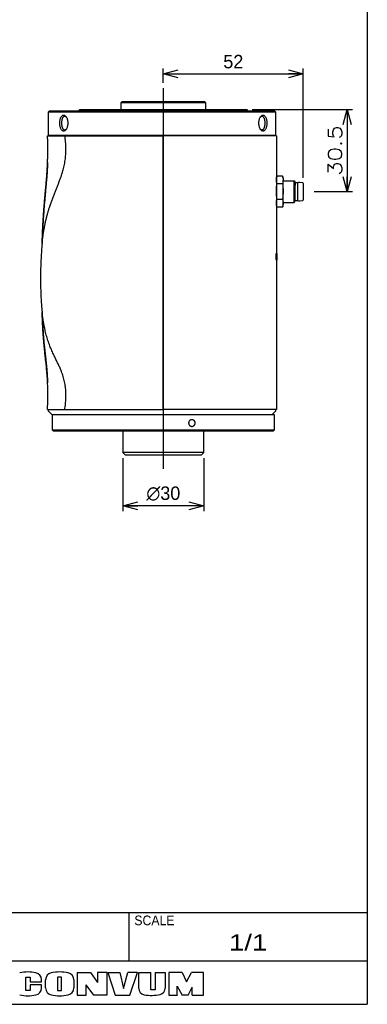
# Model space of a CAD drawing. Extents: x 0 to 189, y 0 to 277.
# Tile 2 of 3: x 125 to 189, y 0 to 183. Entities that reach past the tile are written whole.
import ezdxf

# ---------------------------------------------------------------- set-up
doc = ezdxf.new("R2010")
doc.units = 0
doc.linetypes.add('CENTER', pattern=[50.8, 31.75, -6.35, 6.35, -6.35])
doc.layers.get('0').update_dxf_attribs({"linetype": 'CONTINUOUS'})
doc.layers.get('DEFPOINTS').update_dxf_attribs({"linetype": 'CONTINUOUS'})
doc.layers.add('LY_3', color=254, linetype='CONTINUOUS')
doc.styles.add('MX_DIMTXSTY_4', font='txt.sh', dxfattribs={"width": 1.25, "bigfont": 'extfont'})
doc.styles.add('MX_NOTE_STANDARD', font='txt.sh', dxfattribs={"bigfont": 'extfont'})
doc.dimstyles.new('MX_DIMSTYLE_外形図', dxfattribs={"dimtxt": 2.5, "dimasz": 2.5, "dimexe": 1, "dimexo": 1, "dimgap": 1, "dimtad": 1, "dimlfac": 2, "dimdsep": 46, "dimtxsty": 'MX_NOTE_STANDARD', "dimblk1": 'OPEN30', "dimblk2": 'OPEN30', "dimsah": 1, "dimcen": 2.5, "dimadec": 0, "dimazin": 0, "dimtfac": 1, "dimtmove": 0, "dimatfit": 3, "dimldrblk": 'OPEN30', "dimfxl": 1, "dimtzin": 0, "dimarcsym": 0})

# ---------------------------------------------------------------- blocks, each defined once
blk = doc.blocks.new('_OPEN30')
at = {"color": 0, "linetype": 'ByBlock', "lineweight": -2}
for p, q in [((-1, 0.267949), (0, 0)), ((0, 0), (-1, -0.267949)), ((0, 0), (-1, 0))]:
    blk.add_line(p, q, dxfattribs=at)
blk = doc.blocks.new('*D4')
at = {"color": 22, "linetype": 'CONTINUOUS'}
for p, q in [((167.964105, 166.28127), (186.60555, 166.28127)), ((185.60555, 166.28127), (185.60555, 151.03127)), ((179.470355, 151.03127), (186.60555, 151.03127))]:
    blk.add_line(p, q, dxfattribs=at)
at = {"layer": 'DEFPOINTS', "color": 0, "linetype": 'CONTINUOUS'}
for p in [(166.964105, 166.28127), (178.470355, 151.03127), (185.60555, 151.03127)]:
    blk.add_point(p, dxfattribs=at)
at = {"color": 22, "linetype": 'CONTINUOUS', "xscale": 2.77, "yscale": 2.77, "zscale": 2.77}
for p, rotation in [((185.60555, 166.28127), 90), ((185.60555, 151.03127), 270)]:
    blk.add_blockref('_OPEN30', p, dxfattribs=dict(at, rotation=rotation))
at = {"color": 22, "linetype": 'CONTINUOUS', "insert": (183.35555, 158.65627), "char_height": 2.5, "attachment_point": 5, "rotation": 90, "line_spacing_factor": 0.72, "style": 'MX_DIMTXSTY_4'}
blk.add_mtext('\\A1;30.5', dxfattribs=at)
blk = doc.blocks.new('*D5')
at = {"color": 22, "linetype": 'CONTINUOUS'}
for p, q in [((151.470355, 171.28127), (151.470355, 173.937732)), ((177.470355, 153.570998), (177.470355, 173.937732)), ((151.470355, 172.937732), (177.470355, 172.937732))]:
    blk.add_line(p, q, dxfattribs=at)
at = {"layer": 'DEFPOINTS', "color": 0, "linetype": 'CONTINUOUS'}
for p in [(177.470355, 172.937732), (151.470355, 170.28127), (177.470355, 152.570998)]:
    blk.add_point(p, dxfattribs=at)
at = {"color": 22, "linetype": 'CONTINUOUS', "xscale": 2.77, "yscale": 2.77, "zscale": 2.77, "rotation": 180}
blk.add_blockref('_OPEN30', (151.470355, 172.937732), dxfattribs=at)
at = {"color": 22, "linetype": 'CONTINUOUS', "xscale": 2.77, "yscale": 2.77, "zscale": 2.77}
blk.add_blockref('_OPEN30', (177.470355, 172.937732), dxfattribs=at)
at = {"color": 22, "linetype": 'CONTINUOUS', "insert": (164.470355, 175.187732), "char_height": 2.5, "attachment_point": 5, "line_spacing_factor": 0.72}
blk.add_mtext('\\A1;52', dxfattribs=at)
blk = doc.blocks.new('*D6')
at = {"color": 22, "linetype": 'CONTINUOUS'}
for p, q in [((143.970355, 101.53127), (143.970355, 91.657052)), ((158.970355, 101.53127), (158.970355, 91.657052)), ((158.970355, 92.657052), (143.970355, 92.657052))]:
    blk.add_line(p, q, dxfattribs=at)
at = {"layer": 'DEFPOINTS', "color": 0, "linetype": 'CONTINUOUS'}
for p in [(143.970355, 102.53127), (158.970355, 102.53127), (143.970355, 92.657052)]:
    blk.add_point(p, dxfattribs=at)
at = {"color": 22, "linetype": 'CONTINUOUS', "xscale": 2.77, "yscale": 2.77, "zscale": 2.77, "rotation": 180}
blk.add_blockref('_OPEN30', (143.970355, 92.657052), dxfattribs=at)
at = {"color": 22, "linetype": 'CONTINUOUS', "xscale": 2.77, "yscale": 2.77, "zscale": 2.77}
blk.add_blockref('_OPEN30', (158.970355, 92.657052), dxfattribs=at)
at = {"color": 22, "linetype": 'CONTINUOUS', "insert": (151.470355, 94.907052), "char_height": 2.5, "attachment_point": 5, "line_spacing_factor": 0.72}
blk.add_mtext('\\A1;∅30', dxfattribs=at)

msp = doc.modelspace()

# ---------------------------------------------------------------- linework, layer by layer
at = {"color": 7, "linetype": 'CENTER'}
msp.add_line((151.4704, 170.2813), (151.4704, 99.5313), dxfattribs=at)
at = {"color": 254, "linetype": 'CONTINUOUS'}
for p, q in [((143.8454, 167.7813), (143.5954, 167.5313)), ((159.3454, 167.5313), (143.5954, 167.5313)), ((143.5954, 167.5313), (143.5954, 166.2813)), ((143.8454, 167.7813), (159.0954, 167.7813)), ((159.3454, 167.5313), (159.0954, 167.7813)), ((159.3454, 166.2813), (159.3454, 167.5313)), ((130.3204, 166.0313), (130.0704, 165.7813)), ((172.3704, 165.7813), (130.0704, 165.7813)), ((130.0704, 165.7813), (130.0704, 161.5313)), ((130.3204, 166.0313), (172.1204, 166.0313)), ((135.9766, 166.2813), (135.7266, 166.0313)), ((135.9766, 166.2813), (140.9589, 166.2813)), ((140.9589, 166.2813), (143.1638, 166.2813)), ((143.1638, 166.2813), (159.7769, 166.2813)), ((159.7769, 166.2813), (161.9819, 166.2813)), ((161.9819, 166.2813), (166.9641, 166.2813)), ((167.2141, 166.0313), (166.9641, 166.2813)), ((172.1204, 166.0313), (172.3704, 165.7813)), ((172.3704, 161.5313), (172.3704, 165.7813)), ((129.9704, 161.4313), (133.1676, 161.4313)), ((130.0704, 161.5313), (172.3704, 161.5313)), ((131.0704, 161.5313), (131.0704, 161.4313)), ((133.1676, 161.4313), (139.1525, 161.4313)), ((139.1525, 161.4313), (151.4704, 161.4313)), ((151.4704, 161.4313), (151.4704, 110.5313)), ((172.4704, 161.4313), (151.4704, 161.4313)), ((151.4704, 110.5313), (151.4704, 161.4313)), ((170.3704, 161.4313), (170.3704, 161.5313)), ((172.4704, 161.4313), (172.4704, 139.5411)), ((172.574, 153.918), (172.4704, 153.5313)), ((172.5746, 153.9203), (172.574, 153.918)), ((173.6167, 153.918), (172.574, 153.918)), ((173.6167, 153.918), (173.6161, 153.9203)), ((173.7204, 153.5313), (173.6167, 153.918)), ((173.6167, 152.4746), (172.574, 152.4746)), ((173.7204, 153.5313), (173.7204, 153.1963)), ((173.7204, 151.0313), (173.7204, 153.1963)), ((173.7204, 153.0312), (175.8044, 153.0312)), ((175.8034, 153.033), (175.9704, 152.7437)), ((175.8044, 152.4578), (175.8044, 153.0312)), ((175.8044, 152.3825), (175.8044, 152.4578)), ((175.8044, 149.0313), (175.8044, 152.3825)), ((175.9704, 152.7437), (175.9704, 152.2527)), ((176.4734, 152.6562), (175.9704, 152.6562)), ((175.9704, 149.3188), (175.9704, 152.2527)), ((176.4704, 152.6562), (176.4696, 152.6556)), ((176.5954, 152.7562), (176.4704, 152.6562)), ((176.4704, 152.1903), (176.4704, 152.6562)), ((176.4704, 152.1291), (176.4704, 152.1903)), ((176.4704, 149.4063), (176.4704, 152.1291)), ((176.8469, 152.7562), (176.5939, 152.7562)), ((176.5961, 152.7569), (176.5954, 152.7562)), ((177.3862, 152.6697), (176.8454, 152.7562)), ((177.4704, 152.571), (177.4704, 149.4915)), ((173.7204, 148.8662), (173.7204, 151.0313)), ((172.4704, 148.5313), (172.574, 148.1445)), ((173.6167, 149.5879), (172.574, 149.5879)), ((173.6167, 148.1445), (173.7204, 148.5313)), ((173.7204, 149.0313), (175.8044, 149.0313)), ((173.7204, 148.5313), (173.7204, 148.8662)), ((175.8034, 149.0296), (175.8044, 149.0313)), ((175.8044, 149.0313), (175.9704, 149.3188)), ((175.9704, 149.4063), (176.4704, 149.4063)), ((176.4696, 149.4069), (176.5961, 149.3057)), ((176.5939, 149.3063), (176.5954, 149.3063)), ((176.5954, 149.3063), (176.8454, 149.3063)), ((176.8421, 149.3058), (177.3862, 149.3928)), ((176.8454, 149.3063), (176.8469, 149.3063)), ((173.6167, 148.1445), (172.574, 148.1445)), ((172.574, 148.1445), (172.5746, 148.1422)), ((173.6161, 148.1422), (173.6167, 148.1445)), ((172.3622, 139.1526), (172.3622, 138.7099)), ((172.4704, 139.5411), (172.4313, 139.5127)), ((172.5704, 139.5563), (172.4704, 139.5563)), ((172.5704, 139.5563), (172.4704, 139.5563)), ((172.5704, 139.5563), (172.5704, 139.5127)), ((172.5704, 139.5127), (172.5704, 139.1526)), ((172.5704, 139.1526), (172.5704, 138.7099)), ((172.4313, 138.3498), (172.4704, 138.3215)), ((172.4704, 138.3215), (172.4704, 110.5313)), ((172.4704, 138.3063), (172.5704, 138.3063)), ((172.5704, 138.7099), (172.5704, 138.3498)), ((172.5704, 138.3498), (172.5704, 138.3063)), ((128.9708, 128.5275), (128.9632, 128.5967)), ((128.97, 128.5417), (128.973, 128.457)), ((128.9705, 128.527), (128.9701, 128.541)), ((128.9727, 128.4527), (128.9705, 128.527)), ((129.9701, 115.5378), (129.9697, 115.5479)), ((129.9703, 115.5324), (129.9701, 115.5378)), ((129.9707, 115.5222), (129.9703, 115.5324)), ((129.9704, 110.5313), (133.1676, 110.5313)), ((130.0704, 110.5313), (130.0704, 110.2813)), ((130.0704, 110.2813), (130.8204, 109.5313)), ((133.1676, 110.5313), (139.1525, 110.5313)), ((139.1525, 110.5313), (139.1532, 110.5364)), ((139.1525, 110.5313), (151.4704, 110.5313)), ((172.4704, 110.5313), (151.4704, 110.5313)), ((172.3704, 110.2813), (171.6204, 109.5313)), ((172.3704, 110.2813), (172.3704, 110.5313)), ((171.6204, 109.5313), (130.8204, 109.5313)), ((130.8204, 109.5313), (130.8204, 106.7813)), ((171.6205, 109.5313), (130.8204, 109.5313)), ((172.1204, 109.5313), (171.6205, 109.5313)), ((172.1204, 106.7813), (172.1204, 109.5313)), ((130.8204, 106.7813), (172.1204, 106.7813)), ((130.8204, 106.7813), (131.0704, 106.5313)), ((171.8704, 106.5313), (131.0704, 106.5313)), ((143.9704, 106.5313), (143.9704, 102.5313)), ((158.9704, 102.5313), (158.9704, 106.5313)), ((171.8704, 106.5313), (172.1204, 106.7813)), ((143.9704, 102.5313), (144.4704, 102.0313)), ((158.9704, 102.5313), (143.9704, 102.5313)), ((158.4704, 102.0313), (158.9704, 102.5313)), ((158.4704, 102.0313), (144.4704, 102.0313))]:
    msp.add_line(p, q, dxfattribs=at)
at = {"color": 255, "linetype": 'CONTINUOUS'}
for p, q in [((189.3573, 17), (85.3573, 17)), ((145.1063, 8), (145.1063, 17)), ((189.3573, 8), (85.3573, 8))]:
    msp.add_line(p, q, dxfattribs=at)
at = {"color": 220, "linetype": 'CONTINUOUS'}
for p, q in [((135.4573, 5.8919), (137.9573, 5.8919)), ((135.4573, 5.8919), (135.4573, 1.7119)), ((137.9573, 5.8919), (139.2573, 4.0806)), ((140.9573, 5.8919), (139.2573, 5.8919)), ((139.2573, 5.8919), (139.2573, 4.0806)), ((140.9573, 5.8919), (140.9573, 1.7119)), ((141.1373, 5.8919), (143.3873, 5.8919)), ((141.1373, 5.8919), (142.5073, 1.7119)), ((143.3873, 5.8919), (144.0573, 2.9119)), ((144.0573, 2.9119), (144.8573, 5.8919)), ((146.6573, 5.8919), (144.8573, 5.8919)), ((145.2573, 1.7119), (146.6573, 5.8919)), ((146.9073, 5.8919), (149.1573, 5.8919)), ((146.9073, 2.963), (146.9073, 5.8919)), ((149.1573, 2.7119), (149.1573, 5.8919)), ((149.9373, 5.8919), (151.8073, 5.8919)), ((149.9373, 5.8919), (149.9373, 2.7119)), ((151.8073, 5.8919), (151.8073, 3.0119)), ((154.9573, 5.8919), (152.4873, 5.8919)), ((152.4873, 5.8919), (152.4873, 1.7119)), ((154.9573, 5.8919), (155.7773, 4.1919)), ((155.7773, 4.1919), (156.7173, 5.8919)), ((158.9573, 5.8919), (156.7173, 5.8919)), ((158.9573, 1.7119), (158.9573, 5.8919)), ((125.9073, 5.0419), (126.7573, 5.0419)), ((125.9073, 2.5919), (125.9073, 5.0419)), ((126.7573, 5.0419), (126.7573, 4.1619)), ((126.7573, 4.1619), (128.8573, 4.1619)), ((128.8573, 4.1619), (128.8573, 4.5846)), ((129.6073, 3.033), (129.6073, 4.5709)), ((132.5573, 5.0419), (131.8073, 5.0419)), ((131.8073, 5.0419), (131.8073, 2.5919)), ((132.5573, 2.5919), (132.5573, 5.0419)), ((134.8373, 4.5709), (134.8373, 3.033)), ((126.7573, 2.5919), (125.9073, 2.5919)), ((128.8573, 3.5919), (126.7573, 3.5919)), ((126.7573, 3.5919), (126.7573, 2.5919)), ((128.8573, 3.0193), (128.8573, 3.5919)), ((131.8073, 2.5919), (132.5573, 2.5919)), ((137.1373, 1.7119), (137.1373, 3.6119)), ((138.5373, 1.7119), (137.1373, 3.6119)), ((149.9373, 2.7119), (149.1573, 2.7119)), ((154.0473, 3.3665), (154.9573, 1.7119)), ((154.0473, 1.7119), (154.0473, 3.3665)), ((156.0573, 1.7119), (156.8073, 3.1619)), ((156.8073, 1.7119), (156.8073, 3.1619)), ((135.4573, 1.7119), (137.1373, 1.7119)), ((140.9573, 1.7119), (138.5373, 1.7119)), ((142.5073, 1.7119), (145.2573, 1.7119)), ((152.4873, 1.7119), (154.0773, 1.7119)), ((156.0573, 1.7119), (154.9573, 1.7119)), ((156.8073, 1.7119), (158.9573, 1.7119))]:
    msp.add_line(p, q, dxfattribs=at)
at = {"color": 254, "linetype": 'CONTINUOUS'}
for centre, radius, start, end in [((177.3704, 152.571), 0.1, 0, 80.912024), ((177.3704, 149.4915), 0.1, 279.067669, 360), ((171.7883, 137.0604), 43.0507, 174.246513, 175.078579), ((45.6856, 144.2073), 83.3277, 358.154224, 358.33256)]:
    msp.add_arc(centre, radius, start, end, dxfattribs=at)
at = {"color": 220, "linetype": 'CONTINUOUS'}
for centre, radius, start, end in [((126.3073, -1.4881), 7.5, 78.368707, 101.631293), ((127.5573, 4.5846), 1.3, 0, 78.368707), ((130.9073, 4.5709), 1.3, 102.245257, 180), ((132.2223, -1.4881), 7.5, 77.754743, 102.245257), ((133.5373, 4.5709), 1.3, 0, 77.754743), ((127.5573, 3.0193), 1.3, 281.631293, 0), ((130.9073, 3.033), 1.3, 180, 257.754743), ((133.5373, 3.033), 1.3, 282.245257, 0), ((148.1073, 2.963), 1.2, 180, 259.765703), ((149.2356, 9.2119), 7.55, 259.765703, 282.475783), ((150.6073, 3.0119), 1.2, 282.475783, 0), ((126.3073, 9.0919), 7.5, 258.368707, 281.631293), ((132.2223, 9.0919), 7.5, 257.754743, 282.245257)]:
    msp.add_arc(centre, radius, start, end, dxfattribs=at)
at = {"color": 254, "linetype": 'CONTINUOUS'}
for points, start_tangent, end_tangent in [([(132.232, 163.7813), (132.2447, 164.0693), (132.283, 164.3493), (132.345, 164.6079), (132.4291, 164.8319), (132.5336, 165.0153), (132.657, 165.1527), (132.7935, 165.2384), (132.9375, 165.2671), (133.0848, 165.2386), (133.2313, 165.1529), (133.3693, 165.0157), (133.426, 164.9392)], (-0.00188751, 0.99999822), (0.55522346, -0.83170121)), ([(133.1416, 165.0313), (133.0437, 165.0154), (132.9366, 164.9581), (132.8264, 164.8454), (132.7729, 164.7643), (132.7223, 164.6652), (132.678, 164.5533), (132.642, 164.437), (132.5927, 164.2023), (132.5684, 163.9798), (132.5618, 163.7813)], (-0.99981025, -0.01947978), (0.00291649, -0.99999575)), ([(133.4841, 164.8433), (133.4822, 164.8455), (133.3579, 164.9581), (133.2425, 165.0153), (133.1417, 165.0313), (133.1416, 165.0313)], (-0.65348684, 0.75693788), (-1, 0.0000351)), ([(133.426, 164.9392), (133.4912, 164.8323), (133.5925, 164.6085), (133.6695, 164.3492), (133.7181, 164.0684), (133.7343, 163.7797), (133.7181, 163.4917), (133.6696, 163.2117), (133.5927, 162.9538), (133.4912, 162.7302), (133.4263, 162.6239)], (0.555144, -0.83175425), (-0.55514369, -0.83175446)), ([(169.5147, 162.6233), (169.4495, 162.7302), (169.3482, 162.9541), (169.2712, 163.2134), (169.2227, 163.4942), (169.2064, 163.7829), (169.2226, 164.0708), (169.2711, 164.3508), (169.348, 164.6087), (169.4496, 164.8324), (169.5144, 164.9387)], (-0.555144, 0.83175425), (0.55514369, 0.83175446)), ([(169.7991, 165.0313), (169.6985, 165.0154), (169.583, 164.9583), (169.4586, 164.8456), (169.4566, 164.8432)], (-0.99961931, -0.02759038), (-0.65342261, -0.75699332)), ([(169.5144, 164.9387), (169.5715, 165.0156), (169.7096, 165.1529), (169.8562, 165.2386), (170.0036, 165.2671), (170.1475, 165.2383), (170.2843, 165.1522), (170.4074, 165.0148), (170.5119, 164.8312), (170.5959, 164.6076), (170.6579, 164.3491), (170.6961, 164.0692), (170.7087, 163.7813)], (0.55536759, 0.83160498), (-0.00243924, -0.99999703)), ([(170.3789, 163.7813), (170.3724, 163.9797), (170.348, 164.202), (170.2988, 164.4365), (170.2629, 164.5528), (170.2187, 164.6646), (170.1681, 164.7638), (170.1146, 164.845), (170.0045, 164.9579), (169.8974, 165.0153), (169.7994, 165.0313), (169.7991, 165.0313)], (0.00285067, 0.99999594), (-1, 0.00006845)), ([(133.4263, 162.6239), (133.3693, 162.547), (133.2311, 162.4097), (133.0845, 162.324), (132.9371, 162.2955), (132.7932, 162.3242), (132.6564, 162.4103), (132.5333, 162.5477), (132.4288, 162.7313), (132.3448, 162.955), (132.2828, 163.2135), (132.2446, 163.4933), (132.232, 163.7813)], (-0.55536759, -0.83160498), (0.00243924, 0.99999703)), ([(132.5618, 163.7813), (132.5684, 163.5829), (132.5927, 163.3605), (132.6419, 163.126), (132.6778, 163.0098), (132.722, 162.8979), (132.7726, 162.7988), (132.8261, 162.7176), (132.9363, 162.6047), (133.0433, 162.5473), (133.1413, 162.5313), (133.1416, 162.5313)], (-0.00285067, -0.99999594), (1, -0.00006845)), ([(170.7087, 163.7813), (170.696, 163.4933), (170.6577, 163.2132), (170.5957, 162.9546), (170.5116, 162.7307), (170.4071, 162.5473), (170.2838, 162.4099), (170.1472, 162.3242), (170.0032, 162.2955), (169.8559, 162.3239), (169.7094, 162.4097), (169.5714, 162.5468), (169.5147, 162.6233)], (0.00188751, -0.99999822), (-0.55522346, 0.83170121)), ([(169.7991, 162.5313), (169.897, 162.5472), (170.0041, 162.6044), (170.1143, 162.7172), (170.1679, 162.7983), (170.2184, 162.8974), (170.2627, 163.0092), (170.2987, 163.1256), (170.348, 163.3602), (170.3724, 163.5827), (170.3789, 163.7813)], (0.99981025, 0.01947978), (-0.00291649, 0.99999575)), ([(128.9704, 141.5313), (129.0564, 142.2877), (129.1535, 143.0146), (129.2605, 143.7096), (129.3769, 144.375), (129.5022, 145.0127), (129.6494, 145.6847), (129.8058, 146.3284), (129.9706, 146.9461), (130.1427, 147.5403), (130.3214, 148.1133), (130.5573, 148.817), (130.8002, 149.4945), (131.0478, 150.1502), (131.2978, 150.7887), (131.5475, 151.4143), (131.7943, 152.0311), (132.035, 152.6436), (132.2623, 153.2436), (132.4777, 153.8471), (132.6782, 154.4579), (132.8604, 155.0796), (132.9885, 155.578), (133.1016, 156.0868), (133.198, 156.6075), (133.2761, 157.1414), (133.329, 157.6304), (133.3649, 158.1318), (133.3826, 158.6462), (133.3813, 159.1743), (133.36, 159.7166), (133.3178, 160.2733), (133.2539, 160.8449), (133.1676, 161.4313)], (0.10313131, 0.99466775), (-0.16289427, 0.98664353)), ([(129.9703, 156.4308), (129.9941, 157.1796), (130.0056, 157.7205), (130.0125, 158.2801), (130.0147, 158.8606), (130.0119, 159.464), (130.0037, 160.0922), (129.99, 160.7473), (129.9704, 161.4313)], (0.03789218, 0.99928183), (-0.03260119, 0.99946844)), ([(133.1416, 162.5313), (133.2422, 162.5471), (133.3577, 162.6043), (133.4821, 162.7169), (133.4841, 162.7193)], (0.99961931, 0.02759038), (0.65342261, 0.75699332)), ([(169.4566, 162.7193), (169.4585, 162.7171), (169.5828, 162.6044), (169.6982, 162.5472), (169.799, 162.5313), (169.7991, 162.5313)], (0.65348684, -0.75693788), (1, -0.0000351)), ([(129.9704, 156.4313), (129.9643, 156.2647), (129.9574, 156.0743), (129.9493, 155.8607), (129.94, 155.639), (129.9287, 155.3979), (129.9152, 155.1376), (129.899, 154.8586), (129.88, 154.5612), (129.8579, 154.2455), (129.8333, 153.9193), (129.7869, 153.3408), (129.7393, 152.7855), (129.6915, 152.25), (129.6408, 151.6953), (129.5911, 151.1579), (129.5432, 150.6365), (129.4973, 150.1303), (129.4529, 149.6292), (129.4115, 149.1518), (129.3691, 148.6495), (129.3259, 148.1195), (129.2823, 147.5591), (129.248, 147.0953), (129.2139, 146.609), (129.1801, 146.0984), (129.1469, 145.5616), (129.1284, 145.2442), (129.1102, 144.9172), (129.0923, 144.5803), (129.075, 144.2357), (129.0593, 143.9021), (129.0451, 143.5846), (129.0325, 143.2842), (129.0213, 143.0021), (129.0113, 142.7395), (129.0025, 142.4974), (128.9949, 142.2767), (128.9882, 142.0783), (128.9824, 141.9031), (128.9775, 141.7518), (128.9734, 141.6251), (128.9701, 141.5234)], (-0.03667531, -0.99932723), (-0.03308551, -0.99945252)), ([(128.9738, 141.6501), (128.9835, 141.9717), (129.0084, 142.7117), (129.0359, 143.4214), (129.0656, 144.1022), (129.0975, 144.7557), (129.1312, 145.3833), (129.1703, 146.0457), (129.2112, 146.6807), (129.2536, 147.2902), (129.2972, 147.8764), (129.3417, 148.4413), (129.3995, 149.134), (129.4579, 149.7993), (129.5162, 150.4416), (129.574, 151.065), (129.6305, 151.6737), (129.6854, 152.2718), (129.738, 152.8636), (129.7956, 153.5515), (129.8485, 154.2431), (129.8957, 154.9451), (129.9363, 155.6641), (129.9694, 156.4067), (129.9703, 156.4308)], (0.02911662, 0.99957602), (0.03797318, 0.99927876)), ([(172.4704, 153.1963), (172.4801, 153.41), (172.5084, 153.6237), (172.5378, 153.771), (172.574, 153.918)], (0.00259026, 0.99999665), (0.26115388, 0.96529718)), ([(173.6167, 153.918), (173.6668, 153.706), (173.7065, 153.4518), (173.7204, 153.1963)], (0.26405369, -0.96450798), (0.0042149, -0.99999112)), ([(172.574, 152.4746), (172.5239, 152.6869), (172.4842, 152.9409), (172.4704, 153.1963)], (-0.26405356, 0.96450802), (-0.00421794, 0.9999911)), ([(172.4704, 151.0313), (172.4801, 151.4586), (172.5084, 151.8859), (172.5378, 152.1806), (172.574, 152.4746)], (0.00104749, 0.99999945), (0.13387647, 0.99099803)), ([(173.7204, 153.1963), (173.7106, 152.9828), (173.6823, 152.7692), (173.653, 152.6218), (173.6167, 152.4746)], (-0.0025677, -0.9999967), (-0.26114773, -0.96529885)), ([(173.6167, 152.4746), (173.6668, 152.0504), (173.7065, 151.5422), (173.7204, 151.0313)], (0.13521694, -0.99081602), (0.0017121, -0.99999853)), ([(172.574, 149.5879), (172.5239, 150.0123), (172.4842, 150.5205), (172.4704, 151.0313)], (-0.13521318, 0.99081653), (-0.00171214, 0.99999853)), ([(173.7204, 151.0313), (173.7107, 150.6044), (173.6824, 150.1774), (173.653, 149.8824), (173.6167, 149.5879)], (-0.00103341, -0.99999947), (-0.13387619, -0.99099807)), ([(172.4704, 148.8662), (172.4801, 149.0799), (172.5084, 149.2935), (172.5378, 149.4409), (172.574, 149.5879)], (0.0025897, 0.99999665), (0.26115388, 0.96529718)), ([(172.574, 148.1445), (172.5239, 148.3566), (172.4842, 148.6108), (172.4704, 148.8662)], (-0.26406025, 0.96450619), (-0.00421774, 0.99999111)), ([(173.6167, 149.5879), (173.6668, 149.3759), (173.7065, 149.1217), (173.7204, 148.8662)], (0.26405369, -0.96450798), (0.00421509, -0.99999112)), ([(173.7204, 148.8662), (173.7106, 148.6524), (173.6822, 148.4387), (173.6529, 148.2914), (173.6167, 148.1445)], (-0.00259706, -0.99999663), (-0.26114809, -0.96529875)), ([(128.9547, 141.3786), (128.9278, 141.1007), (128.888, 140.6454), (128.8507, 140.1655), (128.8156, 139.6612), (128.7831, 139.1346), (128.7536, 138.5878), (128.7275, 138.0216), (128.705, 137.437), (128.6865, 136.8349), (128.6725, 136.2166), (128.6633, 135.5836), (128.6594, 134.9382), (128.6649, 133.969), (128.6837, 133.0085), (128.7156, 132.063), (128.7605, 131.1387), (128.7783, 130.8364), (128.7975, 130.5373), (128.8182, 130.2419), (128.8401, 129.9517), (128.8618, 129.6843), (128.8822, 129.4441), (128.9013, 129.2302), (128.9188, 129.042), (128.9344, 128.8786), (128.945, 128.7719), (128.9545, 128.6787), (128.9628, 128.6006)], (-0.1002094, -0.99496637), (0.10749367, -0.99420577)), ([(128.9547, 141.3783), (128.9699, 141.5267), (128.9704, 141.5313)], (0.09993306, 0.99499416), (0.10359343, 0.99461973)), ([(172.4313, 139.5127), (172.4175, 139.4948), (172.4044, 139.4669), (172.3924, 139.4295), (172.3819, 139.3837), (172.3735, 139.3317), (172.3672, 139.2743), (172.3635, 139.2144), (172.3622, 139.1526)], (-0.6798597, -0.7333422), (0.00034967, -0.99999994)), ([(172.3622, 138.7099), (172.3634, 138.6495), (172.367, 138.5907), (172.3728, 138.5354), (172.3807, 138.485), (172.3905, 138.4403), (172.4017, 138.4029), (172.4143, 138.3734), (172.4278, 138.3534), (172.4313, 138.3498)], (-0.0003246, -0.99999995), (0.72986107, -0.6835955)), ([(128.97, 128.5417), (128.9794, 128.2797), (128.9891, 128.0149), (128.9991, 127.7477), (129.0097, 127.4784), (129.0207, 127.2072), (129.0305, 126.9802), (129.0407, 126.7524), (129.0514, 126.5239), (129.0627, 126.2949), (129.0745, 126.0657), (129.087, 125.8364), (129.1018, 125.5797), (129.1175, 125.3233), (129.1342, 125.0673), (129.1525, 124.8012), (129.1727, 124.5204), (129.1949, 124.2262), (129.234, 123.74), (129.2782, 123.229), (129.3276, 122.6975), (129.3805, 122.1637), (129.4377, 121.6162), (129.4987, 121.056), (129.5627, 120.4827), (129.6288, 119.8937), (129.6955, 119.284), (129.7615, 118.6462), (129.8047, 118.1926), (129.8415, 117.7684), (129.8722, 117.3739), (129.8973, 117.0091), (129.9177, 116.675), (129.9314, 116.4212), (129.9427, 116.191), (129.9519, 115.9857), (129.9593, 115.8065), (129.9654, 115.6546), (129.9704, 115.5312)], (0.03562617, -0.99936519), (0.0404263, -0.99918252)), ([(133.1676, 110.5313), (133.2447, 111.0699), (133.3048, 111.5904), (133.3483, 112.093), (133.3758, 112.578), (133.3877, 113.0457), (133.3847, 113.4968), (133.3628, 114.0079), (133.3222, 114.4977), (133.2639, 114.9675), (133.1892, 115.4186), (133.0807, 115.9335), (132.9527, 116.4267), (132.8076, 116.9011), (132.6473, 117.3595), (132.4742, 117.8051), (132.2901, 118.2408), (131.9979, 118.883), (131.6923, 119.5208), (131.3793, 120.1651), (131.0646, 120.8266), (130.8682, 121.256), (130.6744, 121.6991), (130.4843, 122.1585), (130.299, 122.6368), (130.1195, 123.1369), (129.9623, 123.6126), (129.8113, 124.1105), (129.6673, 124.6327), (129.5309, 125.1814), (129.4028, 125.7588), (129.2835, 126.3671), (129.1737, 127.0087), (129.0819, 127.6281), (128.9989, 128.2796), (128.9708, 128.5275)], (0.15531404, 0.98786515), (-0.10917132, 0.99402295)), ([(129.9697, 115.5479), (129.952, 115.9317), (129.9275, 116.3782), (129.8997, 116.8089), (129.8528, 117.4263), (129.8001, 118.0226), (129.7425, 118.6062), (129.6809, 119.1853), (129.6163, 119.768), (129.5495, 120.3626), (129.4923, 120.8774), (129.4349, 121.4112), (129.3776, 121.9689), (129.3211, 122.5555), (129.2776, 123.0398), (129.2351, 123.5473), (129.194, 124.0803), (129.1544, 124.6412), (129.1206, 125.1675), (129.0884, 125.7197), (129.0581, 126.2993), (129.0299, 126.9081), (129.0038, 127.5478), (128.9801, 128.22), (128.9727, 128.4527)], (-0.04170309, 0.99913005), (-0.03069566, 0.99952878)), ([(129.9704, 110.5313), (129.9887, 111.1824), (130.0021, 111.8012), (130.0108, 112.3893), (130.015, 112.9487), (130.015, 113.4812), (130.0109, 113.9888), (130.003, 114.4733), (129.99, 114.9818), (129.973, 115.4671), (129.9707, 115.5222)], (0.0313814, 0.99950748), (-0.04123627, 0.99914942)), ([(156.779, 108.6563), (156.6834, 108.6484), (156.5754, 108.6198), (156.4613, 108.5634), (156.3501, 108.4731), (156.2614, 108.3576), (156.2065, 108.2396), (156.179, 108.1289), (156.1715, 108.0313)], (-0.99999866, -0.00163633), (-0.00099746, -0.9999995)), ([(156.1715, 108.0313), (156.1791, 107.9336), (156.2066, 107.8227), (156.2615, 107.7047), (156.3503, 107.5892), (156.4612, 107.4992), (156.5749, 107.4429), (156.6827, 107.4142), (156.7786, 107.4063), (156.7789, 107.4063)], (0.00100983, -0.99999949), (1, -0.0000446)), ([(156.7789, 107.4063), (156.8747, 107.4142), (156.982, 107.4429), (157.0949, 107.4994), (157.2043, 107.5897), (157.2912, 107.7051), (157.3449, 107.823), (157.3717, 107.9337), (157.3789, 108.0313)], (0.99999939, 0.00110412), (0.00046329, 0.99999989)), ([(157.3789, 108.0313), (157.3716, 108.1288), (157.3449, 108.2396), (157.2912, 108.3575), (157.2042, 108.473), (157.0951, 108.563), (156.9825, 108.6195), (156.8754, 108.6482), (156.7795, 108.6563), (156.779, 108.6563)], (-0.00046191, 0.99999989), (-1, 0.00007411))]:
    msp.add_spline(points, degree=3, dxfattribs=dict(at, start_tangent=start_tangent, end_tangent=end_tangent))
at = {"layer": 'LY_3', "color": 150, "linetype": 'CONTINUOUS'}
for p in [(189.3573, 276.625), (0, 0)]:
    msp.add_line(p, (189.3573, 0), dxfattribs=at)

# ---------------------------------------------------------------- texts
at = {"color": 140, "linetype": 'CONTINUOUS', "attachment_point": 2}
for s, insert, char_height, line_spacing_factor in [('\\W0.944444;\\A1;SCALE', (149.8189, 16.4954), 1.8, 0.6), ('\\W1.285714;\\A1;1/1', (167.2318, 13), 3, 0.72)]:
    msp.add_mtext(s, dxfattribs=dict(at, insert=insert, char_height=char_height, line_spacing_factor=line_spacing_factor))

# ---------------------------------------------------------------- dimensions: what is measured, and where the dimension line sits
at = {"color": 22, "linetype": 'CONTINUOUS'}
for base, p1, p2, text, picture, middle in [((177.4704, 172.9377), (151.4704, 170.2813), (177.4704, 152.571), '\\A1;<>', '*D5', (164.4704, 172.9377)), ((143.9704, 92.6571), (158.9704, 102.5313), (143.9704, 102.5313), '\\A1;∅<>', '*D6', (151.4704, 92.6571))]:
    dim = msp.add_linear_dim(base=base, p1=p1, p2=p2, text=text, dimstyle='MX_DIMSTYLE_外形図', override={"dimasz": 2.77, "dimtzin": 8}, dxfattribs=at)
    dim.commit()
    dim.dimension.update_dxf_attribs({"geometry": picture, "text_midpoint": middle, "dimtype": 128})
dim = msp.add_linear_dim(base=(185.6055, 151.0313), p1=(166.9641, 166.2813), p2=(178.4704, 151.0313), angle=90, text='\\A1;<>', dimstyle='MX_DIMSTYLE_外形図', override={"dimasz": 2.77, "dimtxsty": 'MX_DIMTXSTY_4', "dimtzin": 8}, dxfattribs=at)
dim.commit()
dim.dimension.update_dxf_attribs({"geometry": '*D4', "text_midpoint": (185.6055, 158.6563), "dimtype": 128})

doc.saveas('drawing.dxf')
